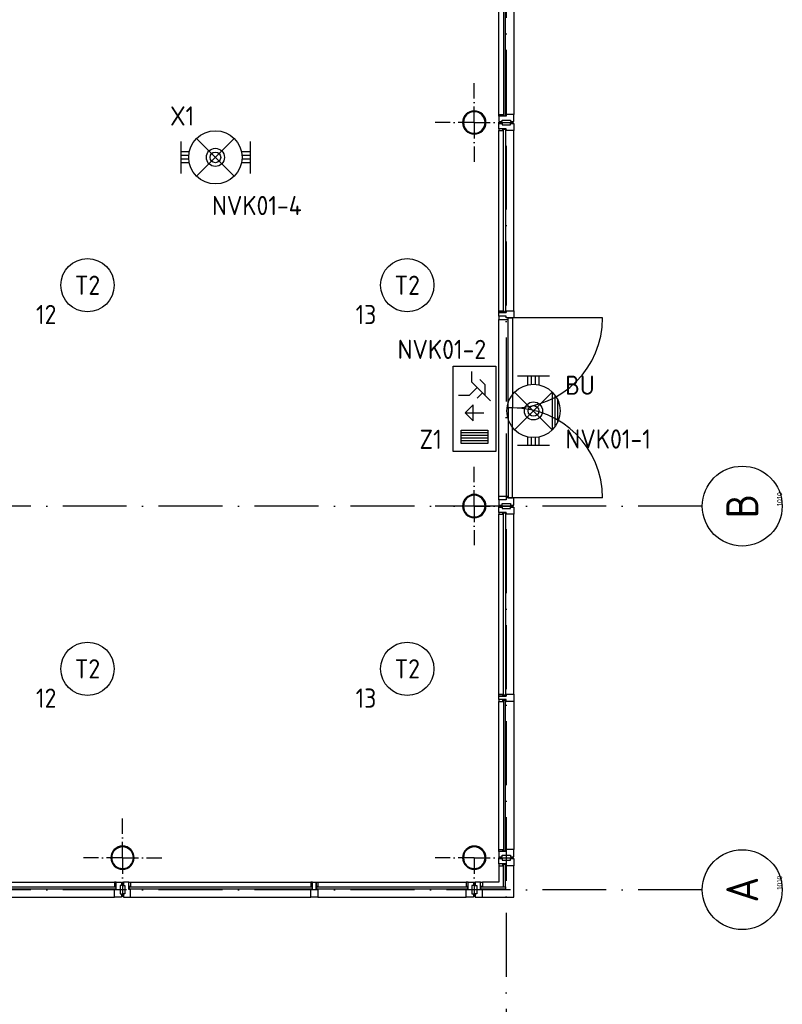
# Model space of a CAD drawing. Header units: millimetres. Extents: x 90707 to 259985, y -1262 to 84291.
# Tile 32 of 85: x 185782 to 192937, y 8131 to 17372. Entities that reach past the tile are written whole.
import ezdxf
from ezdxf.enums import TextEntityAlignment as Align

# ---------------------------------------------------------------- set-up
doc = ezdxf.new("R2010")
doc.units = ezdxf.units.MM
doc.header["$LTSCALE"] = 100
doc.linetypes.add('DASHDOT', pattern=[9, 6, -1.5, 0, -1.5])
doc.layers.get('0').update_dxf_attribs({"linetype": 'CONTINUOUS'})
for name, color, linetype in [('AL$7----_STRAMIEN', 1, 'DASHDOT'), ('AL$8----_HULPLIJNEN', 2, 'CONTINUOUS'), ('AL28----_KONSTRUKTIE', 3, 'CONTINUOUS'), ('AL31----_BUITENKOZ', 7, 'CONTINUOUS'), ('AL31----_DRAAIRICHTING', 1, 'CONTINUOUS'), ('ALN-----_BLOCKNAAM', 2, 'CONTINUOUS'), ('ALXOU---_GLAS', 7, 'CONTINUOUS'), ('EB63101-_ATTRIB', 2, 'CONTINUOUS'), ('EB63202-_ATTRIB', 2, 'CONTINUOUS'), ('EB63501-_ATTRIB', 2, 'CONTINUOUS'), ('EL63101-_LICHT-ARM', 3, 'CONTINUOUS'), ('EL63202-_NOODVRL-TXT', 3, 'CONTINUOUS'), ('EL63501-_NOODVRL-ARM', 3, 'CONTINUOUS'), ('EL6441--_DATACOM', 3, 'CONTINUOUS'), ('VOLGNUMMER', 7, 'CONTINUOUS')]:
    doc.layers.add(name, color=color, linetype=linetype)
doc.styles.add('1_8', font='ISO', dxfattribs={"height": 1.8})
doc.styles.get("Standard").update_dxf_attribs({"font": 'iso.shx'})

# ---------------------------------------------------------------- blocks, each defined once
blk = doc.blocks.new('ES3N026')
for p, q in [((2.25, 1.25), (2.25, -1.25)), ((2.5, 1.25), (2.5, -1.25)), ((2.75, 1.25), (2.75, -1.25)), ((3, 1.25), (3, -1.25)), ((-1.5, 0.75), (-1, 0.25)), ((0.375, -0.875), (0.375, 0.875))]:
    blk.add_line(p, q)
for points in [[(4.013, 2.007), (4.013, -1.981), (-3.988, -1.981), (-3.988, 2.007)], [(3.25, -1.25), (2, -1.25), (2, 1.25), (3.25, 1.25)], [(0.375, -0.875), (1.125, -0.125), (-0.375, -0.125)]]:
    blk.add_lwpolyline(points, close=True)
for points in [[(-0.75, 1.5), (-2.5, -0.25), (-3.5, -0.25)], [(-1.25, 1), (-2.25, 1), (-2.75, 0.5)], [(-2, 0.25), (-1.25, -0.5), (-1.25, -1.5)]]:
    blk.add_lwpolyline(points)
at = {"color": 2, "style": '1_8', "flags": 8}
blk.add_attdef('NUMMER', text='', height=1.8, dxfattribs=at).set_placement((4, 3.75), align=Align.MIDDLE)
at = {"style": '1_8'}
for tag, flags, p in [('A_CODE', 8, (-3.5, 2.75)), ('SCHAK', 8, (3.5, 2.75)), ('GROEP', 8, (-3.5, -2.75)), ('KAST', 9, (3.5, -2.75))]:
    blk.add_attdef(tag, text='', height=1.8, dxfattribs=dict(at, flags=flags)).set_placement(p, align=Align.MIDDLE_CENTER)
blk = doc.blocks.new('EJ3T01W')
at = {"color": 0}
for p, q in [((-3.25, -1.5), (-3.25, 1.5)), ((-1.768, 1.768), (1.768, -1.768)), ((1.768, 1.768), (-1.768, -1.768)), ((3.25, -1.5), (3.25, 1.5)), ((-3.25, 0.525), (-2.444, 0.525)), ((-3.25, 0.175), (-2.494, 0.175)), ((2.444, 0.525), (3.25, 0.525)), ((2.494, 0.175), (3.25, 0.175)), ((-3.25, -0.175), (-2.494, -0.175)), ((-3.25, -0.525), (-2.444, -0.525)), ((2.444, -0.525), (3.25, -0.525)), ((2.494, -0.175), (3.25, -0.175))]:
    blk.add_line(p, q, dxfattribs=at)
for p, q in [((1.768, -1.768), (-1.768, -1.768)), ((1.476, -2.018), (-1.476, -2.018)), ((1.052, -2.268), (-1.052, -2.268))]:
    blk.add_line(p, q)
at = {"color": 6}
blk.add_lwpolyline([(1.768, -1.768), (1.75, -1.75)], dxfattribs=at)
at = {"color": 0}
for radius in [2.5, 0.85, 0.5]:
    blk.add_circle((0, 0), radius, dxfattribs=at)
at = {"color": 6, "style": '1_8'}
for tag, flags, p in [('A_CODE', 8, (-3.5, 2.75)), ('SCHAK', 8, (3.5, 2.75)), ('GROEP', 8, (-3.5, -2.75)), ('KAST', 9, (3.5, -2.75))]:
    blk.add_attdef(tag, text='', height=1.8, dxfattribs=dict(at, flags=flags)).set_placement(p, align=Align.MIDDLE)
blk = doc.blocks.new('EJ3T01')
at = {"color": 0}
for p, q in [((-3.25, -1.5), (-3.25, 1.5)), ((-1.768, 1.768), (1.768, -1.768)), ((1.768, 1.768), (-1.768, -1.768)), ((3.25, -1.5), (3.25, 1.5)), ((-3.25, 0.525), (-2.444, 0.525)), ((-3.25, 0.175), (-2.494, 0.175)), ((2.444, 0.525), (3.25, 0.525)), ((2.494, 0.175), (3.25, 0.175)), ((-3.25, -0.175), (-2.494, -0.175)), ((-3.25, -0.525), (-2.444, -0.525)), ((2.444, -0.525), (3.25, -0.525)), ((2.494, -0.175), (3.25, -0.175))]:
    blk.add_line(p, q, dxfattribs=at)
at = {"color": 6}
blk.add_lwpolyline([(1.768, -1.768), (1.75, -1.75)], dxfattribs=at)
at = {"color": 0}
for radius in [2.5, 0.85, 0.5]:
    blk.add_circle((0, 0), radius, dxfattribs=at)
at = {"color": 6, "style": '1_8'}
for tag, flags, p in [('A_CODE', 8, (-3.5, 2.75)), ('SCHAK', 8, (3.5, 2.75)), ('GROEP', 8, (-3.5, -2.75)), ('KAST', 9, (3.5, -2.75))]:
    blk.add_attdef(tag, text='', height=1.8, dxfattribs=dict(at, flags=flags)).set_placement(p, align=Align.MIDDLE)
blk = doc.blocks.new('ES3G00')
blk.add_circle((0, 0), 2.5)
at = {"color": 6, "style": '1_8'}
for tag, flags, p in [('SCHAK', 8, (3.5, 2.75)), ('A_CODE', 8, (0, 0)), ('GROEP', 8, (-3.5, -2.75)), ('KAST', 9, (3.5, -2.75))]:
    blk.add_attdef(tag, text='', height=1.8, dxfattribs=dict(at, flags=flags)).set_placement(p, align=Align.MIDDLE)
blk = doc.blocks.new('1010')
at = {"layer": 'AL$7----_STRAMIEN', "color": 7, "linetype": 'Continuous'}
blk.add_circle((0, 750), 750, dxfattribs=at)
at = {"layer": 'AL$7----_STRAMIEN', "color": 3, "linetype": 'Continuous'}
blk.add_attdef('STR-NAAM', text='', height=600, rotation=360, dxfattribs=at).set_placement((0, 750), align=Align.MIDDLE)
at = {"layer": 'ALN-----_BLOCKNAAM', "linetype": 'Continuous'}
blk.add_text('1010', height=100, dxfattribs=at).set_placement((0, 0))
blk = doc.blocks.new('A$Cca306792')
at = {"layer": 'AL$7----_STRAMIEN'}
blk.add_line((99228.3, 78658.7), (99228.3, 5369.5), dxfattribs=at)
at = {"layer": 'AL$7----_STRAMIEN', "color": 1}
blk.add_line((101067.5, 10469.5), (79128.3, 10469.5), dxfattribs=at)
blk.add_lwpolyline([(101067.5, 14069.5), (52728.3, 14069.5), (28082.6, 14069.5)], dxfattribs=at)
at = {"layer": 'AL$8----_HULPLIJNEN', "color": 8, "linetype": 'DASHDOT', "ltscale": 0.25}
for p, q in [((98928.5, 17669.5), (98928.5, 18037.4)), ((98928.5, 17669.5), (98560.7, 17669.5)), ((98928.5, 17669.5), (98928.5, 17301.7)), ((98928.5, 17669.5), (99296.3, 17669.5)), ((98928.5, 14069.5), (98928.5, 14437.4)), ((98928.5, 14069.5), (98560.7, 14069.5)), ((98928.5, 14069.5), (98928.5, 13701.7)), ((98928.5, 14069.5), (99296.3, 14069.5)), ((95628.5, 10769.5), (95628.5, 11137.4)), ((95628.5, 10769.5), (95260.7, 10769.5)), ((95628.5, 10769.5), (95628.5, 10401.7)), ((95628.5, 10769.5), (95996.3, 10769.5)), ((98928.5, 10769.5), (98560.7, 10769.5)), ((98928.5, 10769.5), (98928.5, 10401.7)), ((98928.5, 10769.5), (99296.3, 10769.5))]:
    blk.add_line(p, q, dxfattribs=at)
at = {"layer": 'AL28----_KONSTRUKTIE', "color": 8}
for centre, radius, start, end in [((98928.5, 17669.5), 109.5, 0, 180), ((98928.5, 17669.5), 101.5, 0, 180), ((98928.5, 17669.5), 109.5, 180, 0), ((98928.5, 17669.5), 101.5, 180, 0), ((98928.5, 14069.5), 109.5, 0, 180), ((98928.5, 14069.5), 101.5, 0, 180), ((98928.5, 14069.5), 109.5, 180, 0), ((98928.5, 14069.5), 101.5, 180, 0), ((95628.5, 10769.5), 109.5, 0, 180), ((95628.5, 10769.5), 101.5, 0, 180), ((98928.5, 10769.5), 109.5, 0, 180), ((98928.5, 10769.5), 101.5, 0, 180), ((95628.5, 10769.5), 109.5, 180, 0), ((95628.5, 10769.5), 101.5, 180, 0), ((98928.5, 10769.5), 109.5, 180, 0), ((98928.5, 10769.5), 101.5, 180, 0)]:
    blk.add_arc(centre, radius, start, end, dxfattribs=at)
at = {"layer": 'AL31----_BUITENKOZ', "color": 8}
for p, q in [((99159.3, 17745.7), (99159.3, 19436.2)), ((99298.3, 19436.2), (99298.3, 17745.7)), ((99159.3, 17728.7), (99159.3, 17745.7)), ((99159.3, 17745.7), (99197.3, 17745.7)), ((99197.3, 17745.7), (99197.3, 17728.7)), ((99197.3, 17745.7), (99201.3, 17745.7)), ((99197.3, 17728.7), (99197.3, 17745.7)), ((99201.3, 17745.7), (99201.3, 17732.7)), ((99222.3, 17732.7), (99222.3, 17745.7)), ((99222.3, 17745.7), (99226.3, 17745.7)), ((99226.3, 17745.7), (99226.3, 17728.7)), ((99226.3, 17745.7), (99226.3, 17728.7)), ((99298.3, 17745.7), (99226.3, 17745.7)), ((99298.3, 17678.7), (99298.3, 17745.7)), ((99197.3, 17728.7), (99159.3, 17728.7)), ((99226.3, 17728.7), (99159.3, 17728.7)), ((99159.3, 17728.7), (99159.3, 17678.7)), ((99159.3, 17678.7), (99188.8, 17678.7)), ((99159.3, 17610.7), (99159.3, 17660.7)), ((99159.3, 17660.7), (99188.8, 17660.7)), ((99188.8, 17678.7), (99188.8, 17692.7)), ((99188.8, 17692.7), (99268.8, 17692.7)), ((99188.8, 17660.7), (99188.8, 17646.7)), ((99226.3, 17728.7), (99197.3, 17728.7)), ((99201.3, 17732.7), (99222.3, 17732.7)), ((99268.8, 17692.7), (99268.8, 17678.7)), ((99268.8, 17678.7), (99298.3, 17678.7)), ((99268.8, 17646.7), (99268.8, 17660.7)), ((99268.8, 17660.7), (99298.3, 17660.7)), ((99298.3, 17660.7), (99298.3, 17593.7)), ((99197.3, 17610.7), (99159.3, 17610.7)), ((99159.3, 17610.7), (99159.3, 17593.7)), ((99226.3, 17610.7), (99159.3, 17610.7)), ((99159.3, 15903.2), (99159.3, 17593.7)), ((99159.3, 17593.7), (99197.3, 17593.7)), ((99188.8, 17646.7), (99268.8, 17646.7)), ((99197.3, 17593.7), (99197.3, 17610.7)), ((99226.3, 17610.7), (99197.3, 17610.7)), ((99197.3, 17610.7), (99197.3, 17593.7)), ((99197.3, 17593.7), (99201.3, 17593.7)), ((99201.3, 17593.7), (99201.3, 17606.7)), ((99201.3, 17606.7), (99222.3, 17606.7)), ((99222.3, 17606.7), (99222.3, 17593.7)), ((99222.3, 17593.7), (99226.3, 17593.7)), ((99226.3, 17593.7), (99226.3, 17610.7)), ((99226.3, 17593.7), (99226.3, 17610.7)), ((99298.3, 17593.7), (99226.3, 17593.7)), ((99298.3, 15903.2), (99298.3, 17593.7)), ((99159.3, 15886.2), (99159.3, 15903.2)), ((99159.3, 15903.2), (99197.3, 15903.2)), ((99197.3, 15903.2), (99201.3, 15903.2)), ((99197.3, 15886.2), (99197.3, 15903.2)), ((99197.3, 15903.2), (99197.3, 15886.2)), ((99201.3, 15903.2), (99201.3, 15890.2)), ((99222.3, 15890.2), (99222.3, 15903.2)), ((99222.3, 15903.2), (99226.3, 15903.2)), ((99226.3, 15886.2), (99226.3, 15903.2)), ((99226.3, 15903.2), (99298.3, 15903.2)), ((99226.3, 15903.2), (99226.3, 15886.2)), ((99298.3, 15903.2), (99298.3, 15836.2)), ((99159.3, 15853.2), (99159.3, 15886.2)), ((99159.3, 15886.2), (99226.3, 15886.2)), ((99197.3, 15886.2), (99159.3, 15886.2)), ((99159.3, 15853.2), (99159.3, 15819.2)), ((99226.3, 15853.2), (99159.3, 15853.2)), ((99226.3, 15853.2), (99159.3, 15853.2)), ((99159.3, 14162.7), (99159.3, 15819.2)), ((99159.3, 15819.2), (99247.3, 15819.2)), ((99226.3, 15886.2), (99197.3, 15886.2)), ((99201.3, 15890.2), (99222.3, 15890.2)), ((99226.3, 15836.2), (99226.3, 15853.2)), ((99226.3, 15836.2), (99226.3, 15853.2)), ((99247.3, 15836.2), (99226.3, 15836.2)), ((99298.3, 15836.2), (99226.3, 15836.2)), ((99247.3, 15836.2), (99287.3, 15836.2)), ((99247.3, 14990.9), (99247.3, 15836.2)), ((99247.3, 15819.2), (99247.3, 15836.2)), ((99287.3, 15836.2), (99287.3, 14990.9)), ((99287.3, 14990.9), (99247.3, 14990.9)), ((99287.3, 14990.9), (99247.3, 14990.9)), ((99247.3, 14990.9), (99247.3, 14145.7)), ((99287.3, 14145.7), (99287.3, 14990.9)), ((99159.3, 14128.7), (99159.3, 14162.7)), ((99159.3, 14162.7), (99247.3, 14162.7)), ((99226.3, 14145.7), (99226.3, 14128.7)), ((99298.3, 14145.7), (99226.3, 14145.7)), ((99247.3, 14145.7), (99226.3, 14145.7)), ((99226.3, 14145.7), (99226.3, 14128.7)), ((99247.3, 14162.7), (99247.3, 14145.7)), ((99247.3, 14145.7), (99287.3, 14145.7)), ((99298.3, 14078.7), (99298.3, 14145.7)), ((99226.3, 14128.7), (99159.3, 14128.7)), ((99159.3, 14128.7), (99159.3, 14078.7)), ((99226.3, 14128.7), (99159.3, 14128.7)), ((99159.3, 14078.7), (99188.8, 14078.7)), ((99159.3, 14010.5), (99159.3, 14060.5)), ((99159.3, 14060.5), (99188.8, 14060.5)), ((99188.8, 14078.7), (99188.8, 14092.7)), ((99188.8, 14092.7), (99268.8, 14092.7)), ((99188.8, 14060.5), (99188.8, 14046.5)), ((99188.8, 14046.5), (99268.8, 14046.5)), ((99268.8, 14092.7), (99268.8, 14078.7)), ((99268.8, 14078.7), (99298.3, 14078.7)), ((99268.8, 14046.5), (99268.8, 14060.5)), ((99268.8, 14060.5), (99298.3, 14060.5)), ((99298.3, 14060.5), (99298.3, 13993.5)), ((99197.3, 14010.5), (99159.3, 14010.5)), ((99159.3, 14010.5), (99159.3, 13993.5)), ((99226.3, 14010.5), (99159.3, 14010.5)), ((99159.3, 12303), (99159.3, 13993.5)), ((99159.3, 13993.5), (99197.3, 13993.5)), ((99197.3, 13993.5), (99197.3, 14010.5)), ((99226.3, 14010.5), (99197.3, 14010.5)), ((99197.3, 14010.5), (99197.3, 13993.5)), ((99197.3, 13993.5), (99201.3, 13993.5)), ((99201.3, 13993.5), (99201.3, 14006.5)), ((99201.3, 14006.5), (99222.3, 14006.5)), ((99222.3, 14006.5), (99222.3, 13993.5)), ((99222.3, 13993.5), (99226.3, 13993.5)), ((99226.3, 13993.5), (99226.3, 14010.5)), ((99226.3, 13993.5), (99226.3, 14010.5)), ((99298.3, 13993.5), (99226.3, 13993.5)), ((99298.3, 12303), (99298.3, 13993.5)), ((99159.3, 12286), (99159.3, 12303)), ((99159.3, 12303), (99197.3, 12303)), ((99197.3, 12303), (99201.3, 12303)), ((99197.3, 12286), (99197.3, 12303)), ((99197.3, 12303), (99197.3, 12286)), ((99201.3, 12303), (99201.3, 12290)), ((99222.3, 12290), (99222.3, 12303)), ((99222.3, 12303), (99226.3, 12303)), ((99226.3, 12286), (99226.3, 12303)), ((99226.3, 12303), (99298.3, 12303)), ((99226.3, 12303), (99226.3, 12286)), ((99298.3, 12303), (99298.3, 12236)), ((99159.3, 12253), (99159.3, 12286)), ((99159.3, 12286), (99226.3, 12286)), ((99197.3, 12286), (99159.3, 12286)), ((99197.3, 12253), (99159.3, 12253)), ((99159.3, 12253), (99159.3, 12236)), ((99226.3, 12253), (99159.3, 12253)), ((99159.3, 12236), (99197.3, 12236)), ((99159.3, 10845.7), (99159.3, 12236)), ((99226.3, 12286), (99197.3, 12286)), ((99226.3, 12253), (99197.3, 12253)), ((99197.3, 12253), (99197.3, 12236)), ((99197.3, 12236), (99197.3, 12253)), ((99197.3, 12236), (99201.3, 12236)), ((99201.3, 12290), (99222.3, 12290)), ((99201.3, 12236), (99201.3, 12249)), ((99201.3, 12249), (99222.3, 12249)), ((99222.3, 12249), (99222.3, 12236)), ((99222.3, 12236), (99226.3, 12236)), ((99226.3, 12236), (99226.3, 12253)), ((99226.3, 12236), (99226.3, 12253)), ((99298.3, 12236), (99226.3, 12236)), ((99298.3, 12236), (99298.3, 10845.7)), ((99159.3, 10828.7), (99159.3, 10845.7)), ((99159.3, 10845.7), (99197.3, 10845.7)), ((99197.3, 10828.7), (99159.3, 10828.7)), ((99226.3, 10828.7), (99159.3, 10828.7)), ((99159.3, 10828.7), (99159.3, 10778.7)), ((99197.3, 10845.7), (99197.3, 10828.7)), ((99197.3, 10845.7), (99201.3, 10845.7)), ((99197.3, 10828.7), (99197.3, 10845.7)), ((99226.3, 10828.7), (99197.3, 10828.7)), ((99201.3, 10845.7), (99201.3, 10832.7)), ((99201.3, 10832.7), (99222.3, 10832.7)), ((99222.3, 10832.7), (99222.3, 10845.7)), ((99222.3, 10845.7), (99226.3, 10845.7)), ((99226.3, 10845.7), (99226.3, 10828.7)), ((99226.3, 10845.7), (99226.3, 10828.7)), ((99298.3, 10845.7), (99226.3, 10845.7)), ((99298.3, 10778.7), (99298.3, 10845.7)), ((99159.3, 10778.7), (99188.8, 10778.7)), ((99188.8, 10778.7), (99188.8, 10792.7)), ((99188.8, 10792.7), (99268.8, 10792.7)), ((99268.8, 10792.7), (99268.8, 10778.7)), ((99268.8, 10778.7), (99298.3, 10778.7)), ((99159.5, 10693.9), (99159.5, 10538.7)), ((99298.3, 10399.7), (99298.3, 10693.7)), ((93862, 10538.7), (95552.5, 10538.7)), ((95569.5, 10538.7), (95552.5, 10538.7)), ((95552.5, 10538.7), (95552.5, 10500.7)), ((95569.5, 10500.7), (95569.5, 10538.7)), ((95569.5, 10471.7), (95569.5, 10538.7)), ((95569.5, 10538.7), (95619.5, 10538.7)), ((95619.5, 10538.7), (95619.5, 10509.2)), ((95687.5, 10538.7), (95637.5, 10538.7)), ((95637.5, 10538.7), (95637.5, 10509.2)), ((95687.5, 10538.7), (97412, 10538.7)), ((95687.5, 10500.7), (95687.5, 10538.7)), ((95687.5, 10538.7), (95704.5, 10538.7)), ((95687.5, 10471.7), (95687.5, 10538.7)), ((95704.5, 10538.7), (95704.5, 10500.7)), ((97412, 10538.7), (97395, 10538.7)), ((97395, 10538.7), (97395, 10500.7)), ((97412, 10500.7), (97412, 10538.7)), ((97412, 10471.7), (97412, 10538.7)), ((97412, 10538.7), (97445, 10538.7)), ((97445, 10538.7), (97445, 10471.7)), ((97445, 10500.7), (97445, 10538.7)), ((97445, 10538.7), (97462, 10538.7)), ((97462, 10538.7), (98852.7, 10538.7)), ((97462, 10538.7), (97462, 10500.7)), ((98869.7, 10538.7), (98852.7, 10538.7)), ((98852.7, 10538.7), (98852.7, 10500.7)), ((98869.7, 10500.7), (98869.7, 10538.7)), ((98869.7, 10471.7), (98869.7, 10538.7)), ((98869.7, 10538.7), (98919.7, 10538.7)), ((98919.7, 10538.7), (98919.7, 10509.2)), ((99159.5, 10538.7), (99004.5, 10538.7)), ((95552.5, 10500.7), (95569.5, 10500.7)), ((95552.5, 10500.7), (95552.5, 10496.7)), ((95569.5, 10500.7), (95552.5, 10500.7)), ((95552.5, 10496.7), (95565.5, 10496.7)), ((95565.5, 10475.7), (95552.5, 10475.7)), ((95552.5, 10475.7), (95552.5, 10471.7)), ((95552.5, 10471.7), (95569.5, 10471.7)), ((95552.5, 10399.7), (95552.5, 10471.7)), ((95552.5, 10471.7), (95569.5, 10471.7)), ((95565.5, 10496.7), (95565.5, 10475.7)), ((95569.5, 10471.7), (95569.5, 10500.7)), ((95619.5, 10509.2), (95605.5, 10509.2)), ((95605.5, 10509.2), (95605.5, 10429.2)), ((95637.5, 10509.2), (95651.5, 10509.2)), ((95651.5, 10509.2), (95651.5, 10429.2)), ((95687.5, 10471.7), (95687.5, 10500.7)), ((95687.5, 10500.7), (95704.5, 10500.7)), ((95704.5, 10500.7), (95687.5, 10500.7)), ((95704.5, 10471.7), (95687.5, 10471.7)), ((95704.5, 10471.7), (95687.5, 10471.7)), ((95704.5, 10496.7), (95691.5, 10496.7)), ((95691.5, 10496.7), (95691.5, 10475.7)), ((95691.5, 10475.7), (95704.5, 10475.7)), ((95704.5, 10500.7), (95704.5, 10496.7)), ((95704.5, 10475.7), (95704.5, 10471.7)), ((95704.5, 10399.7), (95704.5, 10471.7)), ((97395, 10500.7), (97412, 10500.7)), ((97395, 10500.7), (97395, 10496.7)), ((97412, 10500.7), (97395, 10500.7)), ((97395, 10496.7), (97408, 10496.7)), ((97408, 10475.7), (97395, 10475.7)), ((97395, 10475.7), (97395, 10471.7)), ((97395, 10471.7), (97412, 10471.7)), ((97395, 10399.7), (97395, 10471.7)), ((97395, 10471.7), (97412, 10471.7)), ((97408, 10496.7), (97408, 10475.7)), ((97412, 10471.7), (97412, 10500.7)), ((97445, 10471.7), (97445, 10500.7)), ((97445, 10500.7), (97462, 10500.7)), ((97462, 10500.7), (97445, 10500.7)), ((97445, 10471.7), (97462, 10471.7)), ((97462, 10471.7), (97445, 10471.7)), ((97462, 10496.7), (97449, 10496.7)), ((97449, 10496.7), (97449, 10475.7)), ((97449, 10475.7), (97462, 10475.7)), ((97462, 10500.7), (97462, 10496.7)), ((97462, 10475.7), (97462, 10471.7)), ((97462, 10471.7), (97462, 10399.7)), ((98852.7, 10500.7), (98869.7, 10500.7)), ((98852.7, 10500.7), (98852.7, 10496.7)), ((98869.7, 10500.7), (98852.7, 10500.7)), ((98852.7, 10496.7), (98865.7, 10496.7)), ((98865.7, 10475.7), (98852.7, 10475.7)), ((98852.7, 10475.7), (98852.7, 10471.7)), ((98852.7, 10471.7), (98869.7, 10471.7)), ((98852.7, 10399.7), (98852.7, 10471.7)), ((98852.7, 10471.7), (98869.7, 10471.7)), ((98865.7, 10496.7), (98865.7, 10475.7)), ((98869.7, 10471.7), (98869.7, 10500.7)), ((98919.7, 10509.2), (98905.7, 10509.2)), ((98905.7, 10509.2), (98905.7, 10429.2)), ((93862, 10399.7), (95552.5, 10399.7)), ((95619.5, 10399.7), (95552.5, 10399.7)), ((95605.5, 10429.2), (95619.5, 10429.2)), ((95619.5, 10429.2), (95619.5, 10399.7)), ((95651.5, 10429.2), (95637.5, 10429.2)), ((95637.5, 10429.2), (95637.5, 10399.7)), ((95637.5, 10399.7), (95704.5, 10399.7)), ((95704.5, 10399.7), (97395, 10399.7)), ((97462, 10399.7), (97395, 10399.7)), ((97462, 10399.7), (98852.7, 10399.7)), ((98919.7, 10399.7), (98852.7, 10399.7)), ((98905.7, 10429.2), (98919.7, 10429.2)), ((98919.7, 10429.2), (98919.7, 10399.7)), ((99004.5, 10399.7), (99298.3, 10399.7))]:
    blk.add_line(p, q, dxfattribs=at)
at = {"layer": 'AL31----_BUITENKOZ', "color": 8, "linetype": 'Continuous'}
for p, q in [((99159.3, 10710.7), (99159.3, 10760.7)), ((99159.3, 10760.7), (99165.3, 10760.7)), ((99165.3, 10760.7), (99179.3, 10760.7)), ((99179.3, 10760.7), (99179.3, 10760.7)), ((99179.3, 10760.7), (99188.8, 10760.7)), ((99188.8, 10760.7), (99188.8, 10746.7)), ((99188.8, 10746.7), (99268.8, 10746.7)), ((99268.8, 10746.7), (99268.8, 10760.7)), ((99268.8, 10760.7), (99278.3, 10760.7)), ((99278.3, 10760.7), (99278.3, 10760.7)), ((99278.3, 10760.7), (99292.3, 10760.7)), ((99292.3, 10760.7), (99298.3, 10760.7)), ((99298.3, 10760.7), (99298.3, 10741.7)), ((99298.3, 10741.7), (99298.3, 10693.7)), ((99226.3, 10710.7), (99159.3, 10710.7)), ((99197.5, 10710.9), (99159.5, 10710.9)), ((99159.5, 10710.9), (99159.5, 10693.9)), ((99159.5, 10693.9), (99197.5, 10693.9)), ((99197.5, 10693.9), (99197.5, 10710.9)), ((99226.3, 10693.7), (99226.3, 10710.7)), ((99279.3, 10693.7), (99226.3, 10693.7)), ((99287.3, 10693.7), (99279.3, 10693.7)), ((99291.3, 10693.7), (99287.3, 10693.7)), ((99298.3, 10693.7), (99291.3, 10693.7)), ((98987.5, 10538.7), (98937.5, 10538.7)), ((98937.5, 10538.7), (98937.5, 10532.7)), ((98987.5, 10500.7), (98987.5, 10538.7)), ((98987.5, 10538.7), (99004.5, 10538.7)), ((98987.5, 10471.7), (98987.5, 10538.7)), ((99004.5, 10538.7), (99004.5, 10500.7)), ((98937.5, 10532.7), (98937.5, 10518.7)), ((98937.5, 10518.7), (98937.5, 10518.7)), ((98937.5, 10518.7), (98937.5, 10509.2)), ((98937.5, 10509.2), (98951.5, 10509.2)), ((98951.5, 10509.2), (98951.5, 10429.2)), ((99004.5, 10500.7), (98987.5, 10500.7)), ((99004.5, 10471.7), (98987.5, 10471.7)), ((99004.5, 10418.7), (99004.5, 10471.7)), ((98951.5, 10429.2), (98937.5, 10429.2)), ((98937.5, 10429.2), (98937.5, 10419.7)), ((98937.5, 10419.7), (98937.5, 10419.7)), ((98937.5, 10419.7), (98937.5, 10405.7)), ((98937.5, 10405.7), (98937.5, 10399.7)), ((98937.5, 10399.7), (98956.4, 10399.7)), ((98956.4, 10399.7), (99004.5, 10399.7)), ((99004.5, 10410.7), (99004.5, 10418.7)), ((99004.5, 10406.7), (99004.5, 10410.7)), ((99004.5, 10399.7), (99004.5, 10406.7))]:
    blk.add_line(p, q, dxfattribs=at)
at = {"layer": 'AL31----_DRAAIRICHTING', "color": 8}
for p, q in [((100132.6, 15836.2), (99287.3, 15836.2)), ((99287.3, 15836.2), (99287.3, 14990.9)), ((99287.3, 14145.7), (99287.3, 14990.9)), ((100132.6, 14145.7), (99287.3, 14145.7))]:
    blk.add_line(p, q, dxfattribs=at)
for centre, start, end in [((99287.3, 15836.2), 270, 0), ((99287.3, 14145.7), 0, 90)]:
    blk.add_arc(centre, 845.2, start, end, dxfattribs=at)
at = {"layer": 'ALXOU---_GLAS', "color": 8}
for p, q in [((99201.3, 19449.2), (99201.3, 17732.7)), ((99222.3, 17732.7), (99222.3, 19449.2)), ((99201.3, 17732.7), (99222.3, 17732.7)), ((99201.3, 15890.2), (99201.3, 17606.7)), ((99201.3, 17606.7), (99222.3, 17606.7)), ((99222.3, 17606.7), (99222.3, 15890.2)), ((99222.3, 15890.2), (99201.3, 15890.2)), ((99201.3, 12290), (99201.3, 14006.5)), ((99201.3, 14006.5), (99222.3, 14006.5)), ((99222.3, 14006.5), (99222.3, 12290)), ((99222.3, 12290), (99201.3, 12290)), ((99222.3, 12249), (99201.3, 12249)), ((99201.3, 12249), (99201.3, 10832.7)), ((99222.3, 10832.7), (99222.3, 12249)), ((99201.3, 10832.7), (99222.3, 10832.7)), ((99222.3, 10706.7), (99200.3, 10706.7)), ((99200.3, 10706.7), (99200.3, 10496.7)), ((99222.3, 10496.7), (99222.3, 10706.7)), ((93849, 10496.7), (95565.5, 10496.7)), ((95565.5, 10475.7), (93849, 10475.7)), ((95565.5, 10496.7), (95565.5, 10475.7)), ((95691.5, 10475.7), (95691.5, 10496.7)), ((95691.5, 10496.7), (97408, 10496.7)), ((97408, 10475.7), (95691.5, 10475.7)), ((97408, 10496.7), (97408, 10475.7)), ((97449, 10475.7), (97449, 10496.7)), ((97449, 10496.7), (98865.7, 10496.7)), ((98865.7, 10475.7), (97449, 10475.7)), ((98865.7, 10496.7), (98865.7, 10475.7)), ((98991.5, 10475.7), (98991.5, 10496.7)), ((98991.5, 10496.7), (99222.3, 10496.7)), ((99222.3, 10475.7), (98991.5, 10475.7)), ((99200.3, 10496.7), (99222.3, 10496.7)), ((99222.3, 10496.7), (99222.3, 10475.7))]:
    blk.add_line(p, q, dxfattribs=at)
at = {"layer": 'AL$7----_STRAMIEN', "xscale": 0.5, "yscale": 0.5, "zscale": 0.5, "rotation": 90}
for p, values in [((101817.5, 14069.5), {'STR-NAAM': 'B'}), ((101817.5, 10469.5), {'STR-NAAM': 'A'}), ((101817.5, 10469.5), {'STR-NAAM': 'A'})]:
    blk.add_blockref('1010', p, dxfattribs=at).add_auto_attribs(values)
at = {"layer": 'VOLGNUMMER', "color": 252, "linetype": 'ByBlock'}
for tag, p in [('0.28', (16186.8, 74214.2)), ('0.16', (78892.6, 73104.9)), ('0.17', (62961.4, 72993.7)), ('0.29', (35887.3, 72528.7)), ('0.18', (53124.4, 64542.4)), ('0.701', (85482.2, 63517.2)), ('0.30', (29365.6, 63127.8)), ('0.32', (36092.4, 63165.6)), ('0.12', (90689.5, 63023.6)), ('0.29A', (33164.9, 62744.5)), ('0.30', (38191.2, 61493.7)), ('0.19', (61479.4, 61433)), ('0.27', (17657, 61362.6)), ('0.14', (89762.2, 60088.3)), ('0.33', (45869.2, 59450.3)), ('0.15', (73453.9, 57402.1)), ('0.801', (112714.4, 57073.3)), ('0.25', (28058.4, 57013.2)), ('0.18A', (61029.2, 56759.4)), ('0.26A', (36299, 54851)), ('0.20', (60894.5, 53506.4)), ('0.800', (90980.3, 50804)), ('0.25A', (73288.1, 48435.5)), ('0.300', (94483.1, 48257)), ('0.21', (58702.5, 48177.6)), ('0.24', (35040.6, 47782.8)), ('0.102', (87630.8, 47613.4)), ('0.203', (95794.7, 46197)), ('0.26', (18559.4, 46118.8)), ('0.802', (68387.3, 42721)), ('0.204', (95496.6, 42148.7)), ('0.07B', (66790.5, 38908.8)), ('0.702', (95327.1, 36512.9))]:
    blk.add_attdef(tag, text='', height=250, dxfattribs=at).set_placement(p, align=Align.MIDDLE_CENTER)
at = {"layer": 'VOLGNUMMER', "color": 8, "linetype": 'ByBlock'}
blk.add_attdef('0.600', text='', height=250, dxfattribs=at).set_placement((96800.2, 48299.9), align=Align.MIDDLE_CENTER)

msp = doc.modelspace()

# ---------------------------------------------------------------- block references
at = {"layer": 'EL63101-_LICHT-ARM'}
ref = msp.add_blockref('ES3G00', (186417.9, 14880.4), dxfattribs=dict(at, xscale=100, yscale=100, zscale=100))
ref.add_attrib('A_CODE', 'T2', dxfattribs={"layer": 'EB63101-_ATTRIB', "color": 1, "height": 180, "style": '1_8', "flags": 8}).set_placement((186417.9, 14880.4), align=Align.MIDDLE)
ref.add_attrib('GROEP', '12', dxfattribs={"layer": 'EB63101-_ATTRIB', "color": 1, "height": 180, "style": '1_8', "flags": 8}).set_placement((186030.3, 14605.4), align=Align.MIDDLE)
ref = msp.add_blockref('ES3G00', (189417.9, 14880.4), dxfattribs=dict(at, xscale=100, yscale=100, zscale=100))
ref.add_attrib('A_CODE', 'T2', dxfattribs={"layer": 'EB63101-_ATTRIB', "color": 1, "height": 180, "style": '1_8', "flags": 8}).set_placement((189417.9, 14880.4), align=Align.MIDDLE)
ref.add_attrib('GROEP', '13', dxfattribs={"layer": 'EB63101-_ATTRIB', "color": 1, "height": 180, "style": '1_8', "flags": 8}).set_placement((189030.3, 14605.4), align=Align.MIDDLE)
ref = msp.add_blockref('ES3G00', (186417.9, 11280.4), dxfattribs=dict(at, xscale=100, yscale=100, zscale=100))
ref.add_attrib('A_CODE', 'T2', dxfattribs={"layer": 'EB63101-_ATTRIB', "color": 1, "height": 180, "style": '1_8', "flags": 8}).set_placement((186417.9, 11280.4), align=Align.MIDDLE)
ref.add_attrib('GROEP', '12', dxfattribs={"layer": 'EB63101-_ATTRIB', "color": 1, "height": 180, "style": '1_8', "flags": 8}).set_placement((186030.3, 11005.4), align=Align.MIDDLE)
ref = msp.add_blockref('ES3G00', (189417.9, 11280.4), dxfattribs=dict(at, xscale=100, yscale=100, zscale=100))
ref.add_attrib('A_CODE', 'T2', dxfattribs={"layer": 'EB63101-_ATTRIB', "color": 1, "height": 180, "style": '1_8', "flags": 8}).set_placement((189417.9, 11280.4), align=Align.MIDDLE)
ref.add_attrib('GROEP', '13', dxfattribs={"layer": 'EB63101-_ATTRIB', "color": 1, "height": 180, "style": '1_8', "flags": 8}).set_placement((189030.3, 11005.4), align=Align.MIDDLE)
at = {"layer": 'EL63202-_NOODVRL-TXT'}
ref = msp.add_blockref('ES3N026', (190047.4, 13720.4), dxfattribs=dict(at, xscale=100, yscale=100, zscale=100, rotation=270))
ref.add_attrib('A_CODE', 'Z1', dxfattribs={"layer": 'EB63202-_ATTRIB', "color": 1, "height": 180, "style": '1_8', "flags": 8}).set_placement((189637.3, 13434.2), align=Align.MIDDLE_CENTER)
ref.add_attrib('GROEP', 'NVK01-2', dxfattribs={"layer": 'EB63202-_ATTRIB', "color": 1, "height": 180, "style": '1_8', "flags": 8}).set_placement((189742.7, 14278.1), align=Align.MIDDLE_CENTER)
at = {"layer": 'EL63501-_NOODVRL-ARM'}
ref = msp.add_blockref('EJ3T01', (187617.9, 16080.4), dxfattribs=dict(at, xscale=100, yscale=100, zscale=100, rotation=180))
ref.add_attrib('A_CODE', 'X1', dxfattribs={"layer": 'EB63501-_ATTRIB', "color": 1, "height": 180, "style": '1_8', "flags": 8}).set_placement((187305.9, 16468.8), align=Align.MIDDLE)
ref.add_attrib('GROEP', 'NVK01-4', dxfattribs={"layer": 'EB63501-_ATTRIB', "color": 1, "height": 180, "style": '1_8', "flags": 8}).set_placement((188006.6, 15628.6), align=Align.MIDDLE)
ref = msp.add_blockref('EJ3T01W', (190602.2, 13700.4), dxfattribs=dict(at, xscale=100, yscale=100, zscale=100, rotation=90))
ref.add_attrib('A_CODE', 'BU', dxfattribs={"layer": 'EB63501-_ATTRIB', "color": 1, "height": 180, "style": '1_8', "flags": 8}).set_placement((191038.3, 13942.2), align=Align.MIDDLE)
ref.add_attrib('GROEP', 'NVK01-1', dxfattribs={"layer": 'EB63501-_ATTRIB', "color": 1, "height": 180, "style": '1_8', "flags": 8}).set_placement((191302.9, 13437.3), align=Align.MIDDLE)
at = {"layer": 'EL6441--_DATACOM'}
msp.add_blockref('A$Cca306792', (91118.2, -1262.1), dxfattribs=at)

doc.saveas('drawing.dxf')
